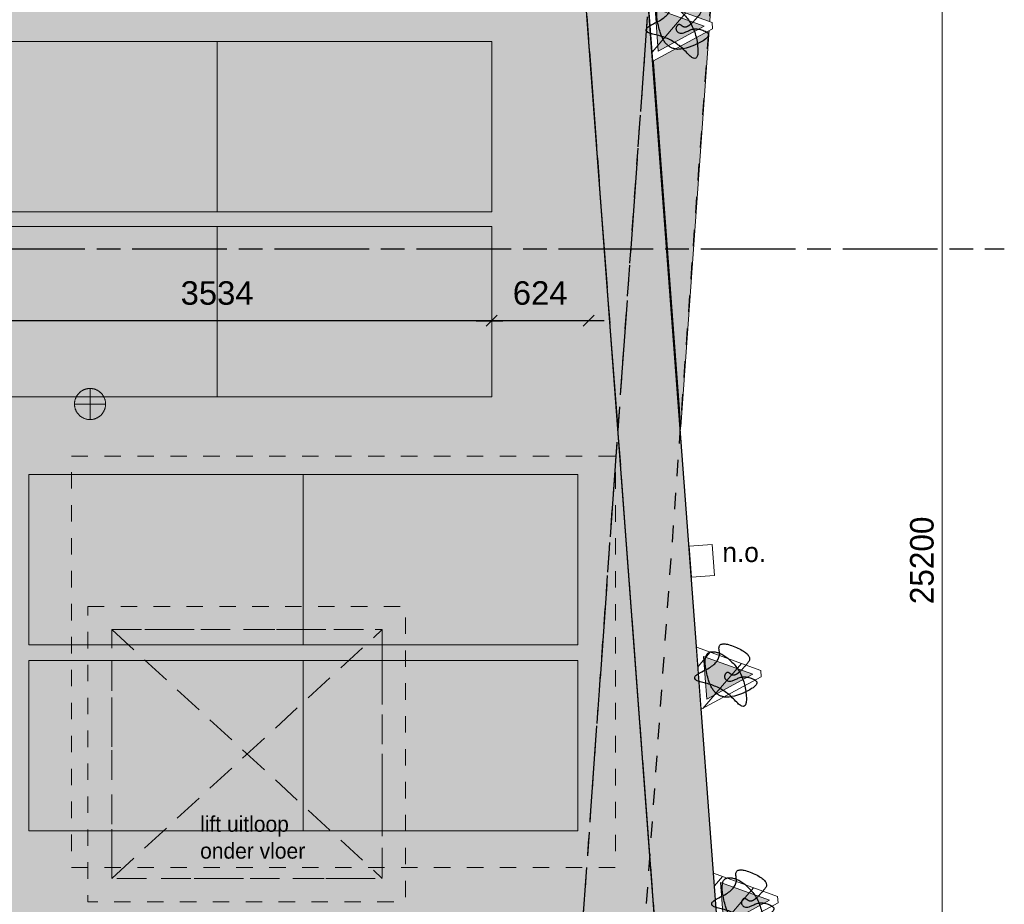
# Model space of a CAD drawing. Header units: millimetres. Extents: x -10538 to 13100, y -15694 to 32605.
# Tile 100 of 203: x 6505 to 12841, y -2384 to 3307. Entities that reach past the tile are written whole.
import ezdxf

# ---------------------------------------------------------------- set-up
doc = ezdxf.new("R2010")
doc.units = ezdxf.units.MM
doc.header["$LTSCALE"] = 100
doc.header["$PDMODE"] = 1
doc.header["$PDSIZE"] = -2
for name, pattern in [('[LS] ISO-08 Long Dashed Short Dashed', [9.144, 6.096, -0.762, 1.524, -0.762]), ('[LS] Type-1', [2.12, 1.06, -1.06]), ('Hidden-2', [2.8575, 1.905, -0.9525]), ('Line Type-1c', [2.116531, 1.058062, -1.058469])]:
    doc.linetypes.add(name, pattern=pattern)
doc.layers.get('0').update_dxf_attribs({"lineweight": 5})
for name, color, linetype, lineweight in [('- 06_Gevel', 7, 'Continuous', 5), ('5', 7, 'Continuous', 18), ('Geen', 7, 'Continuous', 9), ('Maatlijnen', 7, 'Continuous', 9), ('none', 7, 'Continuous', 13), ('plantenbak', 7, 'Continuous', 5)]:
    doc.layers.add(name, color=color, linetype=linetype, lineweight=lineweight)
for name, color, linetype, lineweight, true_color in [('008 PV Panelen Hatch - Copy', 252, 'Continuous', 25, 0x696969), ('Bloembak driehoek', 4, 'Vluchtweg', 5, 0x00ffff), ('Constructie _ STAAL', 6, 'Continuous', 5, 0xff00ff), ('klasse 0', 5, 'Continuous', 5, 0x0000ff)]:
    doc.layers.add(name, color=color, linetype=linetype, lineweight=lineweight, true_color=true_color)
doc.styles.add('Arial', font='Arial.ttf')
doc.styles.add('Century Gothic', font='Century-Gothic_9791.ttf')
doc.linetypes.add('Vluchtweg', pattern='A,10,-5,10,-3.236566,-11.030458,["vluchtweg",Arial,S=1.762052,R=0,X=-11.030458,Y=-0.881026],-5', length=44.267024)
doc.dimstyles.new('Arch', dxfattribs={"dimtxt": 101.056134, "dimasz": 224.482422, "dimexe": 317.5, "dimexo": 158.75, "dimgap": 158.75, "dimtad": 1, "dimdec": 4, "dimtxsty": 'Century Gothic', "dimblk": 'VW_SLASH-2', "dimblk1": 'VW_SLASH-2', "dimblk2": 'VW_SLASH-2', "dimcen": 0, "dimdle": 158.75, "dimazin": 0, "dimtfac": 1, "dimtdec": 4, "dimtix": 1, "dimtmove": 0, "dimatfit": 0, "dimldrblk": 'VW_FILLEDARROW', "dimfxl": 1, "dimfrac": 2, "dimtolj": 1, "dimarcsym": 0})
doc.dimstyles.new('Arch_PUUUR', dxfattribs={"dimtxt": 101.056134, "dimasz": 70.693359, "dimexe": 100, "dimexo": 159, "dimgap": 100, "dimtad": 1, "dimdec": 4, "dimtxsty": 'Century Gothic', "dimblk": 'VW_SLASH', "dimblk1": 'VW_SLASH', "dimblk2": 'VW_SLASH', "dimcen": 0, "dimdle": 100, "dimazin": 0, "dimtfac": 0.8, "dimtdec": 4, "dimtix": 1, "dimtmove": 0, "dimatfit": 0, "dimldrblk": 'VW_SLASH-1', "dimfxl": 1, "dimfrac": 2, "dimtolj": 1, "dimarcsym": 0})
pattern_1 = [(45, (0, 0), (141.42, -141.42), [])]

# ---------------------------------------------------------------- blocks, each defined once
blk = doc.blocks.new('Groep-93')
at = {"layer": 'none', "linetype": 'Continuous', "lineweight": 0, "true_color": 0xdddddd, "transparency": 33554687}
h = blk.add_hatch(color=254, dxfattribs=at)
edge = h.paths.add_edge_path()
edge.add_line((-9171.5, -11126.9), (-9171.5, -11133.8))
edge.add_arc((-6071.5, -11133.8), 3100, 180, 270)
edge.add_line((-6071.5, -14233.8), (-6066.5, -14233.8))
edge.add_line((-6066.5, -14233.8), (8435.9, -12771.5))
edge.add_arc((8430.9, -9671.5), 3100, 270.09362, 360)
edge.add_line((11530.9, -9671.5), (11530.9, -9667.8))
edge.add_line((11530.9, -9667.8), (10030.9, 10332.2))
edge.add_arc((7930.9, 10328.5), 2100, 0.10341, 90)
edge.add_line((7930.9, 12428.5), (-4569.1, 12428.5))
edge.add_arc((-4569.1, 10328.5), 2100, 90, 179.80836)
edge.add_line((-6669.1, 10335.5), (-9171.5, -11126.9))
at = {"layer": 'none', "linetype": 'Continuous', "lineweight": 0, "true_color": 0x9faa7d, "transparency": 33554556}
h = blk.add_hatch(color=73, dxfattribs=at)
edge = h.paths.add_edge_path()
edge.add_line((-6269.2, 10307.1), (-8771.4, -11154.1))
edge.add_arc((-6071.5, -11133.8), 2700, 180.43021, 269.68854)
edge.add_line((-6086.2, -13833.8), (8415.5, -12371.6))
edge.add_line((8415.5, -12371.6), (8435.3, -12371.5))
edge.add_arc((8430.9, -9671.5), 2700, 270.09362, 359.76787)
edge.add_line((11130.8, -9682.5), (9630.9, 10316.9))
edge.add_line((9630.9, 10316.9), (9630.9, 10331.5))
edge.add_arc((7930.9, 10328.5), 1700, 0.10341, 90)
edge.add_line((7930.9, 12028.5), (-4569.1, 12028.5))
edge.add_arc((-4569.1, 10328.5), 1700, 90, 179.80836)
edge.add_line((-6269.1, 10334.1), (-6269.2, 10307.1))
h.paths.add_polyline_path([(-952.5, 5902.8), (1523, 5902.8), (1523, -2250.8), (-952.5, -2250.8)])
h = blk.add_hatch(color=73, dxfattribs=at)
edge = h.paths.add_edge_path()
edge.add_line((-6269.2, 10307.1), (-8302.5, -7132.1))
edge.add_line((-8302.5, -7132.1), (10939.6, -7132.1))
edge.add_line((10939.6, -7132.1), (9630.9, 10316.9))
edge.add_line((9630.9, 10316.9), (9630.9, 10331.5))
edge.add_arc((7930.9, 10328.5), 1700, 0.10341, 90)
edge.add_line((7930.9, 12028.5), (-4569.1, 12028.5))
edge.add_arc((-4569.1, 10328.5), 1700, 90, 179.80836)
edge.add_line((-6269.1, 10334.1), (-6269.2, 10307.1))
h.paths.add_polyline_path([(5296.3, -942.1), (6196.3, -942.1), (6196.3, -2042.1), (5296.3, -2042.1)])
h.paths.add_polyline_path([(-950.6, 5902.8), (1574.7, 5902.8), (1574.7, -2250.8), (-950.6, -2250.8)])
at = {"layer": 'none', "color": 7, "linetype": 'Continuous', "lineweight": 25, "transparency": 33554687, "flags": 128}
for points in [[(-9171.5, -11126.9), (-9171.5, -11133.8, 0.414214), (-6071.5, -14233.8), (-6066.5, -14233.8), (8435.9, -12771.5, 0.413735), (11530.9, -9671.5), (11530.9, -9667.8), (10030.9, 10332.2, 0.413685), (7930.9, 12428.5), (-4569.1, 12428.5, 0.413234), (-6669.1, 10335.5)], [(-6269.2, 10307.1), (-8771.4, -11154.1, 0.410427), (-6086.2, -13833.8), (8415.5, -12371.6), (8435.3, -12371.5, 0.412549), (11130.8, -9682.5), (9630.9, 10316.9), (9630.9, 10331.5, 0.413685), (7930.9, 12028.5), (-4569.1, 12028.5, 0.413234), (-6269.1, 10334.1)], [(-6269.2, 10307.1), (-8302.5, -7132.1), (10939.6, -7132.1), (9630.9, 10316.9), (9630.9, 10331.5, 0.413685), (7930.9, 12028.5), (-4569.1, 12028.5, 0.413234), (-6269.1, 10334.1)]]:
    blk.add_lwpolyline(points, format="xyb", close=True, dxfattribs=at)
blk = doc.blocks.new('Groep-94')
at = {"layer": 'none', "color": 7, "linetype": '[LS] Type-1', "lineweight": 25, "transparency": 33554687, "flags": 128}
for points in [[(-4611.8, -12147.8, -0.413893), (-6711.8, -10050.1), (-7211.8, 11950), (-7211.8, 11952.2, -0.414214), (-4111.8, 15052.2), (-4107.8, 15052.2), (8392.3, 14052.2, -0.413833), (11488.2, 10952.2), (11488.2, 10948.7), (9988.2, -10051.4, -0.41371), (7888.2, -12147.8)], [(-6311.8, -10040.8), (-6811.8, 11958.9, -0.41223), (-4123.4, 14652.2), (8376, 13652.3), (8391.7, 13652.2, -0.412704), (11088.2, 10962.7), (9588.3, -10036.8), (9588.2, -10050.7, -0.41371), (7888.2, -11747.8), (-4611.8, -11747.8, -0.413893), (-6311.8, -10049.6)]]:
    blk.add_lwpolyline(points, format="xyb", close=True, dxfattribs=at)
blk = doc.blocks.new('bloembak')
at = {"color": 255, "linetype": 'Continuous', "lineweight": 9, "transparency": 33554687}
blk.add_wipeout([(-20, -400), (-200, 0), (200, 0), (20, -400)], dxfattribs=at).dxf.layer = 'Bloembak driehoek'
at = {"layer": 'Bloembak driehoek', "linetype": 'Continuous', "lineweight": 5, "transparency": 33554687}
h = blk.add_hatch(dxfattribs=at)
h.set_pattern_fill('[LA] Baksteen 2mm', style=0, pattern_type=2)
h.set_pattern_definition(pattern_1)
h.paths.add_polyline_path([(-20, -400), (-200, 0), (200, 0), (20, -400)])
at = {"layer": 'Bloembak driehoek', "color": 7, "linetype": 'Continuous', "lineweight": 9, "transparency": 33554687, "flags": 128}
blk.add_lwpolyline([(-20, -400), (-200, 0), (200, 0), (20, -400)], close=True, dxfattribs=at)
at = {"color": 255, "linetype": 'Continuous', "lineweight": 9, "transparency": 33554687}
blk.add_wipeout([(0, -347), (-138.1, -40), (138.1, -40)], dxfattribs=at).dxf.layer = 'plantenbak'
at = {"layer": 'Bloembak driehoek', "linetype": 'Continuous', "lineweight": 0, "true_color": 0xd7e0d6, "transparency": 33554687}
blk.add_hatch(color=254, dxfattribs=at).paths.add_polyline_path([(0, -347), (-138.1, -40), (138.1, -40)])
at = {"layer": 'plantenbak', "linetype": 'Continuous', "lineweight": 5, "transparency": 33554687}
h = blk.add_hatch(dxfattribs=at)
h.set_pattern_fill('[LA] Baksteen 2mm', style=0, pattern_type=2)
h.set_pattern_definition(pattern_1)
h.paths.add_polyline_path([(0, -347), (-138.1, -40), (138.1, -40)])
at = {"layer": 'Bloembak driehoek', "color": 7, "linetype": 'Continuous', "lineweight": 9, "transparency": 33554687, "flags": 128}
blk.add_lwpolyline([(0, -347), (-138.1, -40), (138.1, -40)], close=True, dxfattribs=at)
at = {"layer": 'plantenbak', "linetype": 'Continuous', "lineweight": 9, "transparency": 33554687, "flags": 128}
blk.add_lwpolyline([(0, -347), (-138.1, -40), (138.1, -40)], close=True, dxfattribs=at)
at = {"layer": 'plantenbak', "color": 85, "lineweight": 25, "true_color": 0x5baa38, "transparency": 33554687}
blk.add_open_spline([(-13.3, -252.4), (-33.4, -281.3), (-122.1, -365.2), (-243.1, -133.6), (-89.9, -153.6), (-1.2, 86), (64, -145.6), (256.9, -297.3), (-1.2, -293.1), (-166.5, -153.6), (-160.4, -25.8), (175.6, -92.3), (71.4, -414), (-1.6, -293.5), (44.4, -192.4), (6, -156.7), (-33, -184.9), (6.9, -223.5), (-13.3, -252.4)], degree=2, dxfattribs=at)
blk = doc.blocks.new('Groep-97')
at = {"layer": 'Bloembak driehoek', "color": 7, "transparency": 33554687, "xscale": -1, "rotation": 94.32140052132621}
for p in [(10563.6, 3238.3), (10875.7, -930.1), (10984.7, -2384)]:
    blk.add_blockref('bloembak', p, dxfattribs=at)
blk = doc.blocks.new('Groep-99')
at = {"layer": 'Bloembak driehoek', "color": 7, "transparency": 33554687}
blk.add_blockref('Groep-97', (0, 0), dxfattribs=at)
blk = doc.blocks.new('VW_SLASH-2')
at = {"color": 0, "linetype": 'ByBlock', "lineweight": -2, "transparency": 16777216}
blk.add_line((0.707, 0), (-1, 0), dxfattribs=at)
at = {"color": 0, "linetype": 'Continuous', "lineweight": 20, "transparency": 16777216, "flags": 128}
blk.add_lwpolyline([(0.5, 0.5), (-0.5, -0.5)], dxfattribs=at)
blk = doc.blocks.new('*D217')
at = {"layer": 'Defpoints', "color": 0, "transparency": 33554687}
for p in [(7679.8, 12428.5), (12440.6, 12428.5), (8435.9, -12771.5)]:
    blk.add_point(p, dxfattribs=at)
at = {"layer": 'Maatlijnen', "color": 0, "lineweight": -2, "transparency": 33554687}
blk.add_line((12440.6, -12547.1), (12440.6, 12204), dxfattribs=at)
at = {"layer": 'Maatlijnen', "color": 0, "lineweight": -2, "xscale": 224.482421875, "yscale": 224.482421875, "zscale": 224.482421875}
for p, rotation in [((12440.6, 12428.5), 90.00000000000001), ((12440.6, -12771.5), 270)]:
    blk.add_blockref('VW_SLASH-2', p, dxfattribs=dict(at, rotation=rotation))
at = {"layer": 'Maatlijnen', "color": 0, "lineweight": 9, "transparency": 33554687, "insert": (12311, -171.5), "char_height": 151.58, "attachment_point": 5, "rotation": 90, "style": 'Century Gothic'}
blk.add_mtext('\\A1;25200', dxfattribs=at)
blk = doc.blocks.new('VW_FILLEDARROW')
at = {"color": 0, "linetype": 'Continuous', "lineweight": 5, "transparency": 16777216, "flags": 128}
blk.add_lwpolyline([(-1.414, 0.379), (0, 0), (-1.414, -0.379)], close=True, dxfattribs=at)
blk = doc.blocks.new('Groep-100')
at = {"layer": 'Geen', "color": 5, "linetype": '[LS] ISO-08 Long Dashed Short Dashed', "lineweight": 25, "true_color": 0x0000ff, "transparency": 33554687}
for p, q in [((11584.7, 17917.9), (9246.9, -14831.6)), ((11516.7, -14831.6), (9420.7, 13136.1)), ((-9230, 1832.8), (12840.6, 1832.8))]:
    blk.add_line(p, q, dxfattribs=at)
blk = doc.blocks.new('Groep-101')
at = {"layer": 'Constructie _ STAAL', "color": 7, "transparency": 33554546}
blk.add_blockref('Groep-100', (0, 0), dxfattribs=at)
blk = doc.blocks.new('Groep-122')
at = {"layer": 'Geen', "color": 5, "linetype": 'Hidden-2', "lineweight": 9, "true_color": 0x0000ff, "transparency": 33554687}
for p, q in [((7098.2, -2217.2), (8838.2, -617.2)), ((7098.2, -617.2), (8838.2, -2217.2))]:
    blk.add_line(p, q, dxfattribs=at)
blk = doc.blocks.new('Groep-123')
at = {"layer": 'Geen', "color": 5, "linetype": 'Hidden-2', "lineweight": 9, "true_color": 0x0000ff, "transparency": 33554687, "flags": 128}
blk.add_lwpolyline([(7098.2, -617.2), (8838.2, -617.2), (8838.2, -2217.2), (7098.2, -2217.2)], close=True, dxfattribs=at)
at = {"layer": '5', "color": 5, "true_color": 0x0000ff, "transparency": 33554687}
blk.add_blockref('Groep-122', (0, 0), dxfattribs=at)
blk = doc.blocks.new('Groep-132')
at = {"linetype": 'Line Type-1c', "lineweight": 5, "transparency": 33554687, "flags": 128}
for points in [[(6943.2, -467.2), (8988.2, -467.2), (8988.2, -2367.2), (6943.2, -2367.2)], [(7098.2, -617.2), (8838.2, -617.2), (8838.2, -2217.2), (7098.2, -2217.2)]]:
    blk.add_lwpolyline(points, close=True, dxfattribs=at)
blk = doc.blocks.new('Groep-143')
at = {"layer": 'none', "linetype": 'Continuous'}
for p, q in [((6957.5, 934.3), (6957.5, 734.3)), ((6857.5, 834.3), (7057.5, 834.2))]:
    blk.add_line(p, q, dxfattribs=at)
blk.add_open_spline([(6907.5, 920.9), (6930.7, 934.3), (6984.3, 934.3), (7030.7, 907.5), (7057.5, 861.1), (7057.5, 807.5), (7030.7, 761.1), (6984.3, 734.3), (6930.7, 734.3), (6884.3, 761.1), (6857.5, 807.5), (6857.5, 861.1), (6884.3, 907.5), (6907.5, 920.9)], degree=2, dxfattribs=at)
blk = doc.blocks.new('Groep-146')
at = {"layer": '008 PV Panelen Hatch - Copy', "linetype": 'Continuous', "lineweight": 0, "true_color": 0x555555, "transparency": 33554508}
for points in [[(6008.1, 3166.1), (7775.1, 3166.1), (7775.1, 2070.1), (6008.1, 2070.1)], [(7775.1, 3166.1), (9542.1, 3166.1), (9542.1, 2070.1), (7775.1, 2070.1)], [(6008.1, 1976.8), (7775.1, 1976.8), (7775.1, 880.8), (6008.1, 880.8)], [(7775.1, 1976.8), (9542.1, 1976.8), (9542.1, 880.8), (7775.1, 880.8)], [(6562.9, 380.8), (8329.9, 380.8), (8329.9, -715.2), (6562.9, -715.2)], [(8329.9, 380.8), (10096.9, 380.8), (10096.9, -715.2), (8329.9, -715.2)], [(6562.9, -815.2), (8329.9, -815.2), (8329.9, -1911.2), (6562.9, -1911.2)], [(8329.9, -815.2), (10096.9, -815.2), (10096.9, -1911.2), (8329.9, -1911.2)]]:
    blk.add_hatch(color=251, dxfattribs=at).paths.add_polyline_path(points)
at = {"layer": '008 PV Panelen Hatch - Copy', "color": 7, "linetype": 'Continuous', "lineweight": 5, "flags": 128}
for points in [[(6008.1, 3166.1), (7775.1, 3166.1), (7775.1, 2070.1), (6008.1, 2070.1)], [(7775.1, 3166.1), (9542.1, 3166.1), (9542.1, 2070.1), (7775.1, 2070.1)], [(6008.1, 1976.8), (7775.1, 1976.8), (7775.1, 880.8), (6008.1, 880.8)], [(7775.1, 1976.8), (9542.1, 1976.8), (9542.1, 880.8), (7775.1, 880.8)], [(6562.9, 380.8), (8329.9, 380.8), (8329.9, -715.2), (6562.9, -715.2)], [(8329.9, 380.8), (10096.9, 380.8), (10096.9, -715.2), (8329.9, -715.2)], [(6562.9, -815.2), (8329.9, -815.2), (8329.9, -1911.2), (6562.9, -1911.2)], [(8329.9, -815.2), (10096.9, -815.2), (10096.9, -1911.2), (8329.9, -1911.2)]]:
    blk.add_lwpolyline(points, close=True, dxfattribs=at)
blk = doc.blocks.new('VW_SLASH')
at = {"color": 0, "linetype": 'ByBlock', "lineweight": -2, "transparency": 16777216}
blk.add_line((1.415, 0), (-1, 0), dxfattribs=at)
at = {"color": 0, "linetype": 'Continuous', "lineweight": 20, "transparency": 16777216, "flags": 128}
blk.add_lwpolyline([(0.5, 0.5), (-0.5, -0.5)], dxfattribs=at)
blk = doc.blocks.new('*D285')
at = {"layer": 'Defpoints', "color": 0}
for p in [(6008.1, 1370.3), (6008.1, 880.8), (9542.1, 880.8)]:
    blk.add_point(p, dxfattribs=at)
at = {"layer": 'Maatlijnen', "color": 0, "linetype": 'Continuous', "lineweight": -2}
blk.add_line((9471.4, 1370.3), (6078.8, 1370.3), dxfattribs=at)
at = {"layer": 'Maatlijnen', "color": 0, "lineweight": -2, "xscale": 70.693359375, "yscale": 70.693359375, "zscale": 70.693359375, "rotation": 180}
blk.add_blockref('VW_SLASH', (6008.1, 1370.3), dxfattribs=at)
at = {"layer": 'Maatlijnen', "color": 0, "lineweight": -2, "xscale": 70.693359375, "yscale": 70.693359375, "zscale": 70.693359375}
blk.add_blockref('VW_SLASH', (9542.1, 1370.3), dxfattribs=at)
at = {"layer": 'Maatlijnen', "color": 0, "insert": (7775.1, 1547.5), "char_height": 151.03, "attachment_point": 5, "style": 'Arial'}
blk.add_mtext('\\A1;3534', dxfattribs=at)
blk = doc.blocks.new('VW_SLASH-1')
at = {"color": 0, "linetype": 'ByBlock', "lineweight": -2, "transparency": 16777216}
blk.add_line((1.415, 0), (-1, 0), dxfattribs=at)
at = {"color": 0, "linetype": 'Continuous', "lineweight": 20, "transparency": 16777216, "flags": 128}
blk.add_lwpolyline([(0.751, 0.751), (-0.751, -0.751)], dxfattribs=at)
blk = doc.blocks.new('*D286')
at = {"layer": 'Defpoints', "color": 0}
for p in [(10165.7, 3186.6), (9542.1, 1370.3), (9542.1, 880.8)]:
    blk.add_point(p, dxfattribs=at)
at = {"layer": 'Maatlijnen', "color": 0, "linetype": 'Continuous', "lineweight": -2}
blk.add_line((10095, 1370.3), (9612.8, 1370.3), dxfattribs=at)
at = {"layer": 'Maatlijnen', "color": 0, "lineweight": -2, "xscale": 70.693359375, "yscale": 70.693359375, "zscale": 70.693359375, "rotation": 180}
blk.add_blockref('VW_SLASH', (9542.1, 1370.3), dxfattribs=at)
at = {"layer": 'Maatlijnen', "color": 0, "lineweight": -2, "xscale": 70.693359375, "yscale": 70.693359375, "zscale": 70.693359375}
blk.add_blockref('VW_SLASH', (10165.7, 1370.3), dxfattribs=at)
at = {"layer": 'Maatlijnen', "color": 0, "insert": (9853.9, 1547.5), "char_height": 151.03, "attachment_point": 5, "style": 'Arial'}
blk.add_mtext('\\A1;624', dxfattribs=at)
blk = doc.blocks.new('Groep-145')
at = {"layer": 'none', "linetype": 'Continuous', "lineweight": 0, "true_color": 0xdddddd, "transparency": 33554687}
h = blk.add_hatch(color=254, dxfattribs=at)
edge = h.paths.add_edge_path()
edge.add_line((-7088.4, 6696.1), (-7202.4, 12136.5))
edge.add_arc((-4107.8, 11952.8), 3100, 176.60316, 179.99997)
edge.add_line((-7207.8, 11952.8), (-7306, 14070.7))
edge.add_arc((-4218, 14082.7), 3088, 85.75147, 180.22246, ccw=False)
edge.add_line((-3989.2, 17162.2), (9198.2, 13942))
edge.add_line((9198.2, 13942), (9310.3, 13902.3))
edge.add_line((9310.3, 13902.3), (9198.2, 13942))
edge.add_line((9198.2, 13942), (9422.5, 13862.6))
edge.add_line((9422.5, 13862.6), (9651, 13769.3))
edge.add_line((9651, 13769.3), (9939.6, 13627.7))
edge.add_line((9939.6, 13627.7), (10228.6, 13436.1))
edge.add_line((10228.6, 13436.1), (10529.9, 13173.8))
edge.add_line((10529.9, 13173.8), (10715.7, 12983.9))
edge.add_line((10715.7, 12983.9), (10887.2, 12762.1))
edge.add_line((10887.2, 12762.1), (11042.3, 12526.4))
edge.add_line((11042.3, 12526.4), (11174.5, 12286.8))
edge.add_line((11174.5, 12286.8), (11247.6, 12130.8))
edge.add_line((11247.6, 12130.8), (11371.9, 11732.2))
edge.add_line((11371.9, 11732.2), (11410.3, 11579.7))
edge.add_line((11410.3, 11579.7), (11468.8, 11207.9))
edge.add_line((11468.8, 11207.9), (11470.4, 10877.7))
edge.add_line((11470.4, 10877.7), (11471.8, 10663.9))
edge.add_line((11471.8, 10663.9), (10759.3, 688))
edge.add_line((10759.3, 688), (10035.9, 10332.2))
edge.add_arc((7935.9, 10328.5), 2100, 0.10341, 90)
edge.add_line((7935.9, 12428.5), (-4564.1, 12428.5))
edge.add_arc((-4564.1, 10328.5), 2100, 90, 179.80836)
edge.add_line((-6664.1, 10335.5), (-6669.1, 10299.1))
edge.add_line((-6669.1, 10299.1), (-6679.6, 10265.3))
edge.add_line((-6679.6, 10265.3), (-6722.2, 9918.5))
edge.add_line((-6722.2, 9918.5), (-7088.4, 6696.1))
at = {"layer": 'Geen', "color": 253, "linetype": '[LS] Type-1', "lineweight": 5, "true_color": 0xaaaaaa, "transparency": 33554687, "flags": 128}
blk.add_lwpolyline([(6838.2, 499.2), (10338.2, 499.2), (10338.2, -2147.2), (6838.2, -2147.2)], close=True, dxfattribs=at)
at = {"layer": 'none', "color": 7, "linetype": 'Continuous', "lineweight": 9, "transparency": 33554687, "flags": 128}
blk.add_lwpolyline([(-3989.2, 17162.2), (9198.2, 13942), (9310.3, 13902.3), (9198.2, 13942), (9422.5, 13862.6), (9651, 13769.3), (9939.6, 13627.7), (10228.6, 13436.1), (10529.9, 13173.8), (10715.7, 12983.9), (10887.2, 12762.1), (11042.3, 12526.4), (11174.5, 12286.8), (11247.6, 12130.8), (11371.9, 11732.2), (11410.3, 11579.7), (11468.8, 11207.9), (11470.4, 10877.7), (11471.8, 10663.9), (10759.3, 688), (10035.9, 10332.2, 0.413685), (7935.9, 12428.5), (-4564.1, 12428.5, 0.413234)], format="xyb", dxfattribs=at)
at = {"layer": 'Geen', "color": 7, "transparency": 33554687}
for name in ['Groep-94', 'Groep-93']:
    blk.add_blockref(name, (0, 0), dxfattribs=at)
at = {"layer": 'Bloembak driehoek', "color": 7, "transparency": 33554687}
blk.add_blockref('Groep-99', (0, 0), dxfattribs=at)
at = {"linetype": 'Continuous', "lineweight": 5, "transparency": 33554687, "flags": 128}
blk.add_lwpolyline([(10961.4, -69.6), (10976.4, -269.1), (10826.8, -280.3), (10811.8, -80.8)], close=True, dxfattribs=at)
at = {"color": 7, "transparency": 33554687}
blk.add_blockref('Groep-132', (0, 0), dxfattribs=at)
at = {"layer": 'Constructie _ STAAL', "color": 7, "transparency": 33554546}
blk.add_blockref('Groep-101', (0, 0), dxfattribs=at)
at = {"layer": 'Geen', "color": 5, "true_color": 0x0000ff, "transparency": 33554687}
blk.add_blockref('Groep-123', (0, 0), dxfattribs=at)
at = {"layer": 'none', "color": 7}
blk.add_blockref('Groep-143', (0, 0), dxfattribs=at)
at = {"layer": '- 06_Gevel', "color": 5, "true_color": 0x0000ff, "insert": (11026.3, -55.7), "char_height": 126.32, "attachment_point": 1, "line_spacing_factor": 1.026243, "style": 'Century Gothic'}
blk.add_mtext('n.o.', dxfattribs=at)
at = {"layer": 'klasse 0', "color": 7, "transparency": 33554687, "insert": (7665.9, -1816.4), "char_height": 101.056, "attachment_point": 1, "line_spacing_factor": 1.026243, "style": 'Century Gothic'}
blk.add_mtext('lift uitloop\\Ponder vloer', dxfattribs=at)
at = {"layer": 'Maatlijnen', "color": 5, "lineweight": 9, "true_color": 0x0000ff, "transparency": 33554687}
dim = blk.add_linear_dim(base=(12440.6, 12428.5), p1=(8435.9, -12771.5), p2=(7679.8, 12428.5), angle=270, dimstyle='Arch', override={"dimtxt": 151.584201, "dimgap": 50, "dimdec": 0, "dimpost": '<>', "dimtxsty": 'Century Gothic', "dimse1": 1, "dimse2": 1, "dimtmove": 2}, dxfattribs=at)
dim.commit()
dim.dimension.update_dxf_attribs({"geometry": '*D217', "text_midpoint": (12311, -171.5)})

msp = doc.modelspace()

# ---------------------------------------------------------------- block references
at = {"layer": 'none', "color": 7}
msp.add_blockref('Groep-145', (0, 0), dxfattribs=at)

# ---------------------------------------------------------------- next in the draw order: block references
msp.add_blockref('Groep-146', (0, 0), dxfattribs=at)

# ---------------------------------------------------------------- next in the draw order: dimensions: what is measured, and where the dimension line sits
at = {"layer": 'Maatlijnen', "color": 5, "linetype": 'Continuous', "true_color": 0x0000ff}
for base, p1, p2, picture, middle in [((9542.1, 1370.3), (10165.7, 3186.6), (9542.1, 880.8), '*D286', (9853.9, 1547.5)), ((6008.1, 1370.3), (9542.1, 880.8), (6008.1, 880.8), '*D285', (7775.1, 1547.5))]:
    dim = msp.add_linear_dim(base=base, p1=p1, p2=p2, dimstyle='Arch_PUUUR', override={"dimtxt": 151.032986, "dimgap": 100, "dimdec": 0, "dimpost": '<>', "dimtxsty": 'Arial', "dimse1": 1, "dimse2": 1, "dimtmove": 2}, dxfattribs=at)
    dim.commit()
    dim.dimension.update_dxf_attribs({"geometry": picture, "text_midpoint": middle})

doc.saveas('drawing.dxf')
